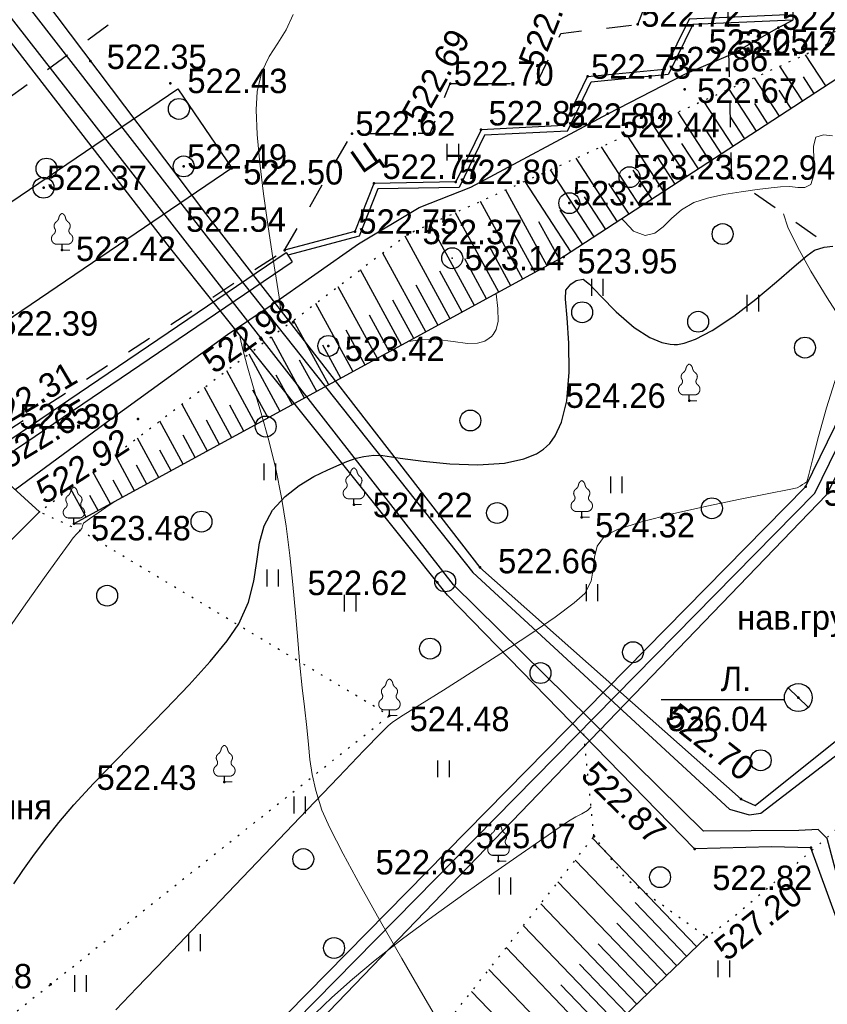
# Model space of a CAD drawing. Header units: millimetres. Extents: x 767170 to 66149698, y -983507 to 2493658.
# Tile 126 of 226: x 2086065 to 2114983, y -581661 to -546419. Entities that reach past the tile are written whole.
import ezdxf

# ---------------------------------------------------------------- set-up
doc = ezdxf.new("R2010")
doc.units = ezdxf.units.MM
for name, pattern in [('Д_ТРОТ_ТРУБА', [3, 1.5, -1.5]), ('ДОРОГИ_СТРОЯЩ', [9, 8, -1]), ('Контура низ откосов  Штриховая 0.1-0.5 - - - - - - -', [0.6, 0.1, -0.5])]:
    doc.linetypes.add(name, pattern=pattern)
for name, color, linetype in [('(003) Пункты', 7, 'Continuous'), ('(004) Точки рельефа', 7, 'Continuous'), ('(004a) Точки рельефа (отк.)', 7, 'Continuous'), ('(011) Колодцы', 7, 'Continuous'), ('(013) Газ', 30, 'ИК_Газопровод -------г--------'), ('(022) Возд. Линии', 7, 'Continuous'), ('(025) Дорога', 7, 'Continuous'), ('(027) Гидрография', 7, 'Continuous'), ('(031) Горизонтали', 42, 'Continuous'), ('(035) Откосы', 7, 'Continuous'), ('(036) Растительность', 7, 'Continuous'), ('(038) Деревья', 7, 'Continuous'), ('(039) Земля', 7, 'Continuous'), ('(040) Ограда', 7, 'Continuous')]:
    doc.layers.add(name, color=color, linetype=linetype)
doc.layers.add('(032) Горизонтали утолщенные', color=32, linetype='Continuous', lineweight=30)
doc.styles.add('BM-431', font='txt')
doc.styles.add('D-431', font='txt')
doc.styles.add('S', font='txtwr', dxfattribs={"oblique": 15})
doc.styles.get("Standard").update_dxf_attribs({"font": 'isocpeui.ttf'})
doc.linetypes.add('GAZ_VOZDUSH', pattern='A,1,-2,["~",Standard,S=3,R=0,X=-1.5,Y=-1.5],-1,10', length=14)
doc.linetypes.add('ИК_Газопровод -------г--------', pattern='A,9,-0.6,["Г",Standard,S=1.2,R=0,X=0,Y=-0.6],-1.2', length=10.8)
doc.linetypes.add('ОГРАДА_БЕТ', pattern='A,4,["|",Standard,S=0.8,R=0,X=0,Y=-0.8],4', length=8)
doc.linetypes.add('ОТКОСЫ_НЕУКР', pattern='A,0.5,["|",Standard,S=1.2,R=0,X=0,Y=-1.2],1,["|",Standard,S=0.5,R=0,X=0,Y=-0.5],0.5', length=2)
doc.linetypes.add('ПОДПОРНАЯ СТЕНКА', pattern='A,2,["V",Standard,S=1.2,R=0,X=0,Y=-1.2],0.2,["V",Standard,S=0.8,R=0,X=0,Y=-0.8],0.25,["V",Standard,S=0.3,R=0,X=0,Y=-0.3],0.25', length=2.7)

# ---------------------------------------------------------------- blocks, each defined once
blk = doc.blocks.new('d')
at = {"layer": '(038) Деревья'}
blk.add_ellipse((0, 0), major_axis=(0.265, 0.265), ratio=1, start_param=5.497787, end_param=11.780972, dxfattribs=at)
blk = doc.blocks.new('I04010')
for p, q in [((-0.412273, 0.007146), (-0.412273, 1.207146)), ((0.387727, 1.207146), (0.387727, 0.007146))]:
    blk.add_line(p, q)
blk = doc.blocks.new('karagach-flat-20')
at = {"layer": '(038) Деревья', "const_width": 0.0375}
for points in [[(-0.208, 1.009, 0.181567), (-0.117, 1.159, 0.303004)], [(0, 1.312, 0.246034), (-0.117, 1.159, 0.489079)], [(0, 1.312, -0.246034), (0.117, 1.159, -0.489079)], [(0.208, 1.009, -0.181567), (0.117, 1.159, -0.303004)], [(-0.315, 0.559, 0.383603), (-0.255, 0.753, 0.352912)], [(-0.208, 1.009, 0.430853), (-0.255, 0.753, 0.548276)], [(0.208, 1.009, -0.430853), (0.255, 0.753, -0.548276)], [(0.315, 0.559, -0.383603), (0.255, 0.753, -0.352912)], [(-0.315, 0.559, 0.626949), (-0.218, 0.206, 0.702465)], [(0.315, 0.559, -0.626949), (0.218, 0.206, -0.702465)]]:
    blk.add_lwpolyline(points, format="xyb", dxfattribs=at)
for points in [[(0, 0.206), (-0.218, 0.206)], [(0, 0), (0, 0.206)], [(0, 0.206), (0.218, 0.206)], [(0, 0), (0.281, 0)]]:
    blk.add_lwpolyline(points, dxfattribs=at)
at = {"layer": '(038) Деревья'}
blk.add_lwpolyline([(0, 0), (0, 0.206)], dxfattribs=at)
blk = doc.blocks.new('d-flat-33-flat-1')
at = {"layer": '(038) Деревья'}
blk.add_ellipse((0, 0), major_axis=(0.265, 0.265), ratio=1, start_param=5.497787, end_param=11.780972, dxfattribs=at)
blk = doc.blocks.new('d-flat-32-flat-1')
at = {"layer": '(038) Деревья'}
blk.add_ellipse((0, 0), major_axis=(0.265, 0.265), ratio=1, start_param=5.497787, end_param=11.780972, dxfattribs=at)
blk = doc.blocks.new('I01171-flat-5-flat-1')
at = {"layer": '(011) Колодцы'}
blk.add_line((-0.361, 0.349), (0.351, -0.349), dxfattribs=at)
blk.add_circle((0, 0), 0.5, dxfattribs=at)
at = {"color": 4, "style": 'S', "oblique": 15}
blk.add_attdef('Z', (0.808, -0.547), '', height=1, dxfattribs=at)
blk = doc.blocks.new('d-flat-31-flat-1')
at = {"layer": '(038) Деревья'}
blk.add_ellipse((0, 0), major_axis=(0.265, 0.265), ratio=1, start_param=5.497787, end_param=11.780972, dxfattribs=at)
blk = doc.blocks.new('d-flat-30-flat-1')
at = {"layer": '(038) Деревья'}
blk.add_ellipse((0, 0), major_axis=(0.265, 0.265), ratio=1, start_param=5.497787, end_param=11.780972, dxfattribs=at)
blk = doc.blocks.new('d-flat-29-flat-1')
at = {"layer": '(038) Деревья'}
blk.add_ellipse((0, 0), major_axis=(0.265, 0.265), ratio=1, start_param=5.497787, end_param=11.780972, dxfattribs=at)
blk = doc.blocks.new('d-flat-28-flat-1')
at = {"layer": '(038) Деревья'}
blk.add_ellipse((0, 0), major_axis=(0.265, 0.265), ratio=1, start_param=5.497787, end_param=11.780972, dxfattribs=at)
blk = doc.blocks.new('karagach-flat-21-flat-1')
at = {"layer": '(038) Деревья', "const_width": 0.0375}
for points in [[(-0.208, 1.009, 0.181567), (-0.117, 1.159, 0.303004)], [(0, 1.312, 0.246034), (-0.117, 1.159, 0.489079)], [(0, 1.312, -0.246034), (0.117, 1.159, -0.489079)], [(0.208, 1.009, -0.181567), (0.117, 1.159, -0.303004)], [(-0.315, 0.559, 0.383603), (-0.255, 0.753, 0.352912)], [(-0.208, 1.009, 0.430853), (-0.255, 0.753, 0.548276)], [(0.208, 1.009, -0.430853), (0.255, 0.753, -0.548276)], [(0.315, 0.559, -0.383603), (0.255, 0.753, -0.352912)], [(-0.315, 0.559, 0.626949), (-0.218, 0.206, 0.702465)], [(0.315, 0.559, -0.626949), (0.218, 0.206, -0.702465)]]:
    blk.add_lwpolyline(points, format="xyb", dxfattribs=at)
for points in [[(0, 0.206), (-0.218, 0.206)], [(0, 0), (0, 0.206)], [(0, 0.206), (0.218, 0.206)], [(0, 0), (0.281, 0)]]:
    blk.add_lwpolyline(points, dxfattribs=at)
at = {"layer": '(038) Деревья'}
blk.add_lwpolyline([(0, 0), (0, 0.206)], dxfattribs=at)
blk = doc.blocks.new('karagach-flat-18-flat-1')
at = {"layer": '(038) Деревья', "const_width": 0.0375}
for points in [[(-0.208, 1.009, 0.181567), (-0.117, 1.159, 0.303004)], [(0, 1.312, 0.246034), (-0.117, 1.159, 0.489079)], [(0, 1.312, -0.246034), (0.117, 1.159, -0.489079)], [(0.208, 1.009, -0.181567), (0.117, 1.159, -0.303004)], [(-0.315, 0.559, 0.383603), (-0.255, 0.753, 0.352912)], [(-0.208, 1.009, 0.430853), (-0.255, 0.753, 0.548276)], [(0.208, 1.009, -0.430853), (0.255, 0.753, -0.548276)], [(0.315, 0.559, -0.383603), (0.255, 0.753, -0.352912)], [(-0.315, 0.559, 0.626949), (-0.218, 0.206, 0.702465)], [(0.315, 0.559, -0.626949), (0.218, 0.206, -0.702465)]]:
    blk.add_lwpolyline(points, format="xyb", dxfattribs=at)
for points in [[(0, 0.206), (-0.218, 0.206)], [(0, 0), (0, 0.206)], [(0, 0.206), (0.218, 0.206)], [(0, 0), (0.281, 0)]]:
    blk.add_lwpolyline(points, dxfattribs=at)
at = {"layer": '(038) Деревья'}
blk.add_lwpolyline([(0, 0), (0, 0.206)], dxfattribs=at)
blk = doc.blocks.new('karagach-flat-13-flat-1')
at = {"layer": '(038) Деревья', "const_width": 0.0375}
for points in [[(-0.208, 1.009, 0.181567), (-0.117, 1.159, 0.303004)], [(0, 1.312, 0.246034), (-0.117, 1.159, 0.489079)], [(0, 1.312, -0.246034), (0.117, 1.159, -0.489079)], [(0.208, 1.009, -0.181567), (0.117, 1.159, -0.303004)], [(-0.315, 0.559, 0.383603), (-0.255, 0.753, 0.352912)], [(-0.208, 1.009, 0.430853), (-0.255, 0.753, 0.548276)], [(0.208, 1.009, -0.430853), (0.255, 0.753, -0.548276)], [(0.315, 0.559, -0.383603), (0.255, 0.753, -0.352912)], [(-0.315, 0.559, 0.626949), (-0.218, 0.206, 0.702465)], [(0.315, 0.559, -0.626949), (0.218, 0.206, -0.702465)]]:
    blk.add_lwpolyline(points, format="xyb", dxfattribs=at)
for points in [[(0, 0.206), (-0.218, 0.206)], [(0, 0), (0, 0.206)], [(0, 0.206), (0.218, 0.206)], [(0, 0), (0.281, 0)]]:
    blk.add_lwpolyline(points, dxfattribs=at)
at = {"layer": '(038) Деревья'}
blk.add_lwpolyline([(0, 0), (0, 0.206)], dxfattribs=at)
blk = doc.blocks.new('karagach-flat-14-flat-1-flat-1')
at = {"layer": '(038) Деревья', "const_width": 0.0375}
for points in [[(-0.208, 1.009, 0.181567), (-0.117, 1.159, 0.303004)], [(0, 1.312, 0.246034), (-0.117, 1.159, 0.489079)], [(0, 1.312, -0.246034), (0.117, 1.159, -0.489079)], [(0.208, 1.009, -0.181567), (0.117, 1.159, -0.303004)], [(-0.315, 0.559, 0.383603), (-0.255, 0.753, 0.352912)], [(-0.208, 1.009, 0.430853), (-0.255, 0.753, 0.548276)], [(0.208, 1.009, -0.430853), (0.255, 0.753, -0.548276)], [(0.315, 0.559, -0.383603), (0.255, 0.753, -0.352912)], [(-0.315, 0.559, 0.626949), (-0.218, 0.206, 0.702465)], [(0.315, 0.559, -0.626949), (0.218, 0.206, -0.702465)]]:
    blk.add_lwpolyline(points, format="xyb", dxfattribs=at)
for points in [[(0, 0.206), (-0.218, 0.206)], [(0, 0), (0, 0.206)], [(0, 0.206), (0.218, 0.206)], [(0, 0), (0.281, 0)]]:
    blk.add_lwpolyline(points, dxfattribs=at)
at = {"layer": '(038) Деревья'}
blk.add_lwpolyline([(0, 0), (0, 0.206)], dxfattribs=at)
blk = doc.blocks.new('karagach-flat-15-flat-1-flat-1')
at = {"layer": '(038) Деревья', "const_width": 0.0375}
for points in [[(-0.208, 1.009, 0.181567), (-0.117, 1.159, 0.303004)], [(0, 1.312, 0.246034), (-0.117, 1.159, 0.489079)], [(0, 1.312, -0.246034), (0.117, 1.159, -0.489079)], [(0.208, 1.009, -0.181567), (0.117, 1.159, -0.303004)], [(-0.315, 0.559, 0.383603), (-0.255, 0.753, 0.352912)], [(-0.208, 1.009, 0.430853), (-0.255, 0.753, 0.548276)], [(0.208, 1.009, -0.430853), (0.255, 0.753, -0.548276)], [(0.315, 0.559, -0.383603), (0.255, 0.753, -0.352912)], [(-0.315, 0.559, 0.626949), (-0.218, 0.206, 0.702465)], [(0.315, 0.559, -0.626949), (0.218, 0.206, -0.702465)]]:
    blk.add_lwpolyline(points, format="xyb", dxfattribs=at)
for points in [[(0, 0.206), (-0.218, 0.206)], [(0, 0), (0, 0.206)], [(0, 0.206), (0.218, 0.206)], [(0, 0), (0.281, 0)]]:
    blk.add_lwpolyline(points, dxfattribs=at)
at = {"layer": '(038) Деревья'}
blk.add_lwpolyline([(0, 0), (0, 0.206)], dxfattribs=at)
blk = doc.blocks.new('karagach-flat-16-flat-1-flat-1')
at = {"layer": '(038) Деревья', "const_width": 0.0375}
for points in [[(-0.208, 1.009, 0.181567), (-0.117, 1.159, 0.303004)], [(0, 1.312, 0.246034), (-0.117, 1.159, 0.489079)], [(0, 1.312, -0.246034), (0.117, 1.159, -0.489079)], [(0.208, 1.009, -0.181567), (0.117, 1.159, -0.303004)], [(-0.315, 0.559, 0.383603), (-0.255, 0.753, 0.352912)], [(-0.208, 1.009, 0.430853), (-0.255, 0.753, 0.548276)], [(0.208, 1.009, -0.430853), (0.255, 0.753, -0.548276)], [(0.315, 0.559, -0.383603), (0.255, 0.753, -0.352912)], [(-0.315, 0.559, 0.626949), (-0.218, 0.206, 0.702465)], [(0.315, 0.559, -0.626949), (0.218, 0.206, -0.702465)]]:
    blk.add_lwpolyline(points, format="xyb", dxfattribs=at)
for points in [[(0, 0.206), (-0.218, 0.206)], [(0, 0), (0, 0.206)], [(0, 0.206), (0.218, 0.206)], [(0, 0), (0.281, 0)]]:
    blk.add_lwpolyline(points, dxfattribs=at)
at = {"layer": '(038) Деревья'}
blk.add_lwpolyline([(0, 0), (0, 0.206)], dxfattribs=at)
blk = doc.blocks.new('karagach-flat-17-flat-1-flat-1')
at = {"layer": '(038) Деревья', "const_width": 0.0375}
for points in [[(-0.208, 1.009, 0.181567), (-0.117, 1.159, 0.303004)], [(0, 1.312, 0.246034), (-0.117, 1.159, 0.489079)], [(0, 1.312, -0.246034), (0.117, 1.159, -0.489079)], [(0.208, 1.009, -0.181567), (0.117, 1.159, -0.303004)], [(-0.315, 0.559, 0.383603), (-0.255, 0.753, 0.352912)], [(-0.208, 1.009, 0.430853), (-0.255, 0.753, 0.548276)], [(0.208, 1.009, -0.430853), (0.255, 0.753, -0.548276)], [(0.315, 0.559, -0.383603), (0.255, 0.753, -0.352912)], [(-0.315, 0.559, 0.626949), (-0.218, 0.206, 0.702465)], [(0.315, 0.559, -0.626949), (0.218, 0.206, -0.702465)]]:
    blk.add_lwpolyline(points, format="xyb", dxfattribs=at)
for points in [[(0, 0.206), (-0.218, 0.206)], [(0, 0), (0, 0.206)], [(0, 0.206), (0.218, 0.206)], [(0, 0), (0.281, 0)]]:
    blk.add_lwpolyline(points, dxfattribs=at)
at = {"layer": '(038) Деревья'}
blk.add_lwpolyline([(0, 0), (0, 0.206)], dxfattribs=at)
blk = doc.blocks.new('A$C05d28b1e')
at = {"layer": '(003) Пункты'}
blk.add_point((54029, 33528), dxfattribs=at)
at = {"layer": '(004) Точки рельефа', "color": 7, "linetype": 'ByBlock', "lineweight": -2}
for p in [(49134, 95097), (72096, 90931), (50833, 82282), (63078, 76972), (61550, 76444), (53927, 69297), (72426, 68683), (70766, 66898), (74930, 66941), (63741, 66464), (82218, 50239), (58708, 48870), (71845, 48900), (77126, 48656), (74372, 47777), (68013, 47083), (69837, 47209), (60910, 45827), (66001, 45285), (67213, 43463), (54838, 42902), (72794, 42654), (63098, 40319), (77291, 37509), (81458, 34429), (65285, 33793), (73443, 33339), (55260, 33104), (81192, 26884), (66557, 26239), (73882, 21918), (77913, 18309), (54422, 16617)]:
    blk.add_point(p, dxfattribs=at)
at = {"layer": '(004a) Точки рельефа (отк.)', "color": 7, "linetype": 'ByBlock', "lineweight": -2}
for p in [(75448, 50975), (80487, 50864), (78859, 49935), (76411, 49381), (73654, 49114), (68734, 48861), (72802, 47356), (65211, 47072), (59188, 45895), (75153, 45510), (54171, 45133), (68929, 45342), (72997, 44580), (65319, 43564), (62803, 42892), (64369, 39468)]:
    blk.add_point(p, dxfattribs=at)
at = {"layer": '(004a) Точки рельефа (отк.)'}
blk.add_point((68805, 42609), dxfattribs=at)
at = {"layer": '(013) Газ', "linetype": 'GAZ_VOZDUSH', "ltscale": 600, "flags": 128}
blk.add_lwpolyline([(139039, 153682), (138885, 152734), (135454, 145357), (130316, 142546), (115842, 109039), (104824, 79051), (99727, 68744), (82201, 34139), (52809, 3628), (56082, -3749), (32593, -24350), (33828, -29046), (31852, -35564), (-6995, -77251), (-10648, -79274), (-22017, -90450), (-29954, -94459), (-74554, -132816), (-76953, -135094)], dxfattribs=at)
at = {"layer": '(022) Возд. Линии', "color": 0, "ltscale": 600, "flags": 128}
blk.add_lwpolyline([(80704, 26801), (76287, 26801)], dxfattribs=at)
at = {"layer": '(025) Дорога', "linetype": 'Д_ТРОТ_ТРУБА', "ltscale": 600}
for p, q in [((72096, 90931), (71836, 102338)), ((78068, 86740), (72096, 90931))]:
    blk.add_line(p, q, dxfattribs=at)
at = {"layer": '(025) Дорога', "linetype": 'Д_ТРОТ_ТРУБА', "ltscale": 600, "flags": 128}
for points in [[(-2596, 13263), (-3144, 13637), (-13462, 28471), (-17211, 34931), (-24202, 51467), (-24593, 54534), (-22584, 57991), (-18196, 60973), (-5102, 68075), (38937, 59146), (59831, 53401), (40293, 39065), (36909, 36534)], [(75448, 50975), (76297, 53138), (79878, 53098), (80988, 53107)], [(71845, 48900), (72697, 50658), (75448, 50975)], [(62803, 42892), (65211, 47072), (68013, 47083), (68734, 48861), (71845, 48861)], [(45473, 31118), (48342, 32399), (52105, 35930), (62803, 42892)]]:
    blk.add_lwpolyline(points, dxfattribs=at)
at = {"layer": '(025) Дорога', "ltscale": 600}
for points in [[(80788, 53105), (80802, 51319), (77292, 51165), (76411, 49381), (76407, 49379)], [(80988, 53107), (81003, 51128), (77419, 50970), (76543, 49191)], [(72802, 47356), (73654, 49114), (76407, 49379)], [(72930, 47162), (73785, 48926), (76543, 49191)], [(72802, 47356), (69837, 47209), (68929, 45342), (66001, 45285), (65319, 43564), (62803, 42892)], [(72930, 47162), (69965, 47015), (69055, 45144), (66138, 45088), (65468, 43397), (62920, 42716)]]:
    blk.add_lwpolyline(points, dxfattribs=at)
blk.add_lwpolyline([(42404, 37430), (58981, 48671), (60910, 45827), (44333, 34586)], close=True, dxfattribs=at)
at = {"layer": '(027) Гидрография', "color": 3, "ltscale": 600}
for points in [[(30545, 117726), (44356, 100325), (54063, 87824), (62828, 76792), (72012, 68319), (72714, 68122), (73131, 68177), (87601, 79281)], [(77407, 60141), (75517, 67269), (75191, 67595), (74497, 67553), (71085, 67532), (62130, 76350), (46008, 97015), (34748, 111736), (30185, 117380)], [(80355, 58128), (82148, 56210), (81913, 53244), (82660, 52191), (82757, 51396), (82218, 50239)], [(53151, 34325), (56587, 36865), (60759, 39877), (62323, 40927), (65453, 43121), (67621, 44421), (69470, 45157), (74372, 47777), (77130, 49202), (78859, 49935), (80487, 50864), (81003, 51128)]]:
    blk.add_lwpolyline(points, dxfattribs=at)
at = {"layer": '(031) Горизонтали', "color": 42, "linetype": 'Continuous', "lineweight": 0, "ltscale": 600}
for points in [[(55957, 86155), (55942, 86248), (55889, 86643), (55783, 87322), (55643, 88214), (55487, 89247), (55333, 90349), (55199, 91449), (55102, 92474), (55062, 93353), (55096, 94015), (55271, 94712), (55534, 95263), (55840, 95740), (56140, 96217), (56388, 96765)], [(84377, 77575), (84377, 77575), (84023, 77975), (83598, 78475), (83116, 79041), (82594, 79640), (82048, 80241), (81492, 80809), (80944, 81314), (80355, 81760), (79827, 82072), (79335, 82319), (78853, 82574), (78356, 82909), (77818, 83395), (77332, 83963), (76753, 84740), (76129, 85652), (75507, 86624), (74931, 87582), (74449, 88451), (74107, 89159), (73951, 89629)], [(61722, 60493), (61031, 61676), (60280, 62971), (59520, 64297), (58802, 65573), (58179, 66718), (57701, 67650), (57422, 68288), (57202, 68985), (57067, 69567), (56988, 70098), (56936, 70636), (56880, 71244), (56791, 71983), (56710, 72667), (56633, 73471), (56557, 74369), (56475, 75340), (56381, 76359), (56271, 77405), (56139, 78452), (55978, 79479), (55770, 80500), (55515, 81520), (55240, 82500), (54973, 83403), (54742, 84189), (54572, 84821), (54499, 85190), (54495, 85269)], [(74882, 44016), (74968, 43920), (75296, 43581), (75710, 43424), (76057, 43509), (76359, 43735), (76661, 44035), (77012, 44345), (77457, 44601), (77948, 44759), (78531, 44888), (79145, 44990), (79728, 45070), (80219, 45128), (80556, 45168), (80890, 45171), (81178, 45137), (81427, 45139), (81642, 45253), (81754, 45594), (81755, 46108), (81746, 46616), (81828, 46938), (82097, 47025), (82417, 46994)], [(56754, 15707), (57515, 16499), (58534, 17561), (59731, 18811), (61028, 20165), (62347, 21542), (63608, 22859), (64733, 24033), (65643, 24983), (66260, 25624), (66506, 25876), (66651, 25990), (66804, 26094), (67052, 26249), (67645, 26618), (68488, 27146), (69488, 27778), (70551, 28461), (71582, 29140), (72488, 29761), (73174, 30270), (73548, 30613), (73775, 31049), (73856, 31483), (73895, 31904), (73993, 32301), (74252, 32665), (74725, 32902), (75586, 33172), (76696, 33455), (77917, 33731), (79111, 33982), (80142, 34188), (80870, 34330), (81158, 34388), (81258, 34453), (81341, 34515), (81426, 34556), (81502, 34603), (81558, 34818), (81700, 35387), (81921, 36226), (82212, 37254), (82565, 38387)], [(67238, 39628), (67637, 39684), (68275, 39703), (68843, 39627), (69349, 39555), (69715, 39565), (69968, 39644), (70129, 39743), (70206, 39808), (70276, 39883), (70376, 40054), (70445, 40353), (70435, 40813), (70373, 41336)], [(52771, 29146), (53543, 30242), (54209, 31177), (54734, 31908), (55087, 32395), (55234, 32595), (55363, 32743), (55478, 32860), (55541, 32933), (55568, 33032), (55599, 33127), (55819, 33284), (56406, 33689), (56687, 33881)], [(63902, 15570), (64499, 16148), (65228, 16806), (66048, 17487), (67030, 18247), (68108, 19048), (69217, 19849), (70294, 20610), (71272, 21291), (72087, 21853), (72675, 22254), (72969, 22456), (73228, 22611), (73446, 22717), (73643, 22838), (73777, 22975)]]:
    blk.add_lwpolyline(points, dxfattribs=at)
at = {"layer": '(032) Горизонтали утолщенные', "color": 32, "linetype": 'Continuous', "lineweight": 30, "ltscale": 600}
blk.add_lwpolyline([(53103, 20211), (53429, 20697), (53785, 21195), (54204, 21751), (54717, 22411), (55258, 23049), (55963, 23807), (56778, 24651), (57655, 25545), (58541, 26453), (59385, 27340), (60137, 28170), (60746, 28908), (61161, 29518), (61510, 30303), (61700, 31051), (61808, 31758), (61907, 32421), (62070, 33033), (62372, 33593), (62818, 34078), (63328, 34477), (63854, 34795), (64347, 35039), (64757, 35215), (65037, 35330), (65365, 35453), (65641, 35514), (65992, 35564), (66324, 35542), (66943, 35454), (67769, 35343), (68720, 35249), (69718, 35213), (70681, 35276), (71372, 35425), (71817, 35609), (72069, 35770), (72180, 35864), (72295, 35982), (72493, 36255), (72719, 36743), (72906, 37500), (72995, 38535), (72980, 39564), (72917, 40470), (72863, 41141), (72877, 41461), (73046, 41676), (73246, 41814), (73489, 41859), (73722, 41684), (74129, 41254), (74673, 40694), (75316, 40132), (75878, 39768), (76314, 39588), (76608, 39527), (76754, 39517), (76867, 39522), (77111, 39565), (77515, 39707), (78107, 40016), (78893, 40540), (79681, 41146), (80417, 41760), (81046, 42307), (81516, 42711), (81773, 42899), (82125, 43000), (82434, 43040)], dxfattribs=at)
at = {"layer": '(035) Откосы', "ltscale": 600}
for p, q in [((82181, 48776), (81453, 49893)), ((81353, 48235), (80540, 49481)), ((80524, 47695), (79627, 49069)), ((81767, 48506), (81382, 49096)), ((79695, 47154), (78715, 48657)), ((80938, 47965), (80511, 48620)), ((78866, 46614), (77802, 48245)), ((80109, 47424), (79640, 48144)), ((78037, 46073), (76889, 47833)), ((79280, 46884), (78769, 47667)), ((77208, 45532), (75977, 47420)), ((76379, 44992), (75064, 47008)), ((78451, 46343), (77898, 47191)), ((75550, 44451), (74151, 46596)), ((77622, 45803), (77028, 46715)), ((74721, 43911), (73239, 46184)), ((76793, 45262), (76157, 46238)), ((73892, 43370), (72326, 45772)), ((75964, 44722), (75286, 45762)), ((73063, 42830), (71413, 45360)), ((75136, 44181), (74415, 45286)), ((72207, 42334), (70728, 45050)), ((74307, 43640), (73544, 44809)), ((71338, 41861), (69823, 44642)), ((70469, 41388), (68919, 44233)), ((73478, 43100), (72674, 44333)), ((69600, 40914), (68015, 43825)), ((72642, 42571), (71911, 43913)), ((68731, 40441), (67122, 43395)), ((71773, 42098), (71024, 43472)), ((70903, 41624), (70137, 43031)), ((67862, 39968), (66323, 42792)), ((70034, 41151), (69251, 42590)), ((66993, 39494), (65524, 42190)), ((69165, 40678), (68364, 42149)), ((66124, 39021), (64725, 41588)), ((68296, 40204), (67509, 41649)), ((65254, 38548), (63926, 40986)), ((67427, 39731), (66675, 41111)), ((66558, 39258), (65841, 40573)), ((64385, 38074), (63127, 40384)), ((65689, 38784), (65007, 40036)), ((63516, 37601), (62328, 39782)), ((64820, 38311), (64173, 39498)), ((62647, 37127), (61529, 39180)), ((63951, 37838), (63339, 38960)), ((61778, 36654), (60730, 38578)), ((63082, 37364), (62505, 38423)), ((60909, 36181), (59931, 37976)), ((62213, 36891), (61671, 37885)), ((60040, 35707), (59132, 37374)), ((61344, 36417), (60837, 37347)), ((59171, 35234), (58333, 36772)), ((60474, 35944), (60003, 36809)), ((58302, 34761), (57534, 36170)), ((59605, 35471), (59169, 36272)), ((58736, 34997), (58335, 35734)), ((57433, 34287), (56735, 35568)), ((56564, 33814), (55937, 34965)), ((57867, 34524), (57501, 35196)), ((56998, 34051), (56667, 34659)), ((55695, 33341), (55138, 34363)), ((56129, 33577), (55833, 34121)), ((77556, 17967), (73829, 21851)), ((76843, 17282), (73211, 21067)), ((76129, 16597), (72592, 20284)), ((75415, 15913), (71974, 19500)), ((77199, 17624), (75360, 19542)), ((74702, 15228), (71356, 18716)), ((76486, 16940), (74694, 18808)), ((75772, 16255), (74028, 18073)), ((73988, 14544), (70737, 17932)), ((75058, 15570), (73362, 17339)), ((73274, 13859), (70119, 17148)), ((74345, 14886), (72696, 16605)), ((72561, 13174), (69500, 16364))]:
    blk.add_line(p, q, dxfattribs=at)
at = {"layer": '(035) Откосы', "linetype": 'Контура низ откосов  Штриховая 0.1-0.5 - - - - - - -', "ltscale": 600}
for points in [[(85552, 56047), (82218, 50239), (67213, 43463), (54029, 33528)], [(55486, 528), (64223, 9676), (73882, 21918)]]:
    blk.add_lwpolyline(points, dxfattribs=at)
at = {"layer": '(035) Откосы', "ltscale": 600}
for points in [[(85552, 56047), (83873, 49879), (72794, 42654), (55260, 33104)], [(77913, 18309), (66395, 7259), (56003, -3131)]]:
    blk.add_lwpolyline(points, dxfattribs=at)
at = {"layer": '(035) Откосы', "ltscale": 600, "flags": 128}
for points in [[(45452, 31001), (48536, 32456), (52248, 35626), (62853, 42816)], [(62853, 42816), (63077, 42484)]]:
    blk.add_lwpolyline(points, dxfattribs=at)
at = {"layer": '(035) Откосы', "linetype": 'ПОДПОРНАЯ СТЕНКА', "ltscale": 600, "flags": 128}
for points in [[(45623, 30639), (48755, 32117), (52491, 35307), (63077, 42484)], [(52273, 35121), (54029, 33528), (44345, 23912), (30550, 13678), (19304, 6618), (18092, 8284)]]:
    blk.add_lwpolyline(points, dxfattribs=at)
at = {"layer": '(039) Земля', "linetype": 'Контура низ откосов  Штриховая 0.1-0.5 - - - - - - -', "ltscale": 600, "flags": 128}
for points in [[(32919, -434), (66557, 26239), (55525, 32839), (54029, 33528)], [(87566, 30288), (85279, 26670), (85083, 25275), (83100, 22616), (78769, 18934), (77913, 18309), (75018, 20395), (73882, 21918), (73498, 25771)]]:
    blk.add_lwpolyline(points, dxfattribs=at)
at = {"layer": '(040) Ограда', "linetype": 'ОГРАДА_БЕТ', "ltscale": 600, "flags": 128}
blk.add_lwpolyline([(54321, 6856), (81458, 34429), (88020, 47853), (103060, 77194), (102668, 77349), (103071, 78364), (104105, 77984), (103725, 76950), (103429, 77058)], dxfattribs=at)
at = {"layer": '(040) Ограда', "ltscale": 600, "flags": 128}
blk.add_lwpolyline([(54606, 6575), (81789, 34195), (88378, 47674), (103429, 77058)], dxfattribs=at)
at = {"linetype": 'ОТКОСЫ_НЕУКР', "ltscale": 600}
for points in [[(30545, 117726), (45018, 100546), (53249, 89648), (63078, 76972), (72426, 68683), (72934, 68458), (76942, 71664), (87202, 79822)], [(77407, 60141), (74930, 66941), (73521, 66974), (70766, 66898), (61921, 75981), (51963, 88436), (43116, 99871), (30183, 117379)]]:
    blk.add_lwpolyline(points, dxfattribs=at)
at = {"layer": '(022) Возд. Линии', "xscale": 1000, "yscale": 1000, "zscale": 1000}
for name, p in [('karagach-flat-20', (53927, 69297)), ('karagach-flat-18-flat-1', (63741, 66464)), ('d-flat-33-flat-1', (59188, 45895)), ('d-flat-28-flat-1', (75153, 45510)), ('d-flat-32-flat-1', (54171, 45133)), ('d-flat-29-flat-1', (72997, 44580)), ('karagach-flat-21-flat-1', (54838, 42902)), ('d-flat-31-flat-1', (68805, 42609)), ('d-flat-30-flat-1', (64369, 39468)), ('karagach-flat-13-flat-1', (77291, 37509)), ('karagach-flat-16-flat-1-flat-1', (65285, 33793)), ('karagach-flat-15-flat-1-flat-1', (73443, 33339)), ('karagach-flat-17-flat-1-flat-1', (55260, 33104)), ('karagach-flat-14-flat-1-flat-1', (66557, 26239)), ('I01171-flat-5-flat-1', (81197, 26884))]:
    blk.add_blockref(name, p, dxfattribs=at)
at = {"layer": '(036) Растительность', "linetype": 'Continuous', "xscale": 500, "yscale": 500, "zscale": 500}
for p in [(62113, 91534), (67966, 79623), (55665, 76292), (61777, 69465), (52861, 63241), (71819, 62304), (74009, 41262), (79574, 40693), (62281, 34658), (73814, 30333), (65155, 29960), (63347, 22733), (70702, 19834), (55500, 16345)]:
    blk.add_blockref('I04010', p, dxfattribs=at)
at = {"layer": '(038) Деревья', "linetype": 'Continuous', "xscale": 1000, "yscale": 1000, "zscale": 1000}
for p in [(52300, 93385), (47558, 91249), (55407, 82017), (63694, 78923), (49730, 75963), (61294, 74068), (68559, 73939), (73132, 70072), (69527, 65887), (57854, 63352), (78487, 43474), (73458, 40673), (77610, 40335), (81435, 39408), (69455, 36801), (78102, 33658), (59827, 33180), (68552, 31042), (71966, 27760), (63471, 21102)]:
    blk.add_blockref('d', p, dxfattribs=at)
at = {"layer": '(004) Точки рельефа', "linetype": 'ByBlock', "char_height": 875, "attachment_point": 4, "style": 'D-431'}
for s, insert in [('522.35', (49714, 95247)), ('522.94', (72221, 91281)), ('522.39', (46591, 82376)), ('522.66', (63729, 77195)), ('522.62', (56905, 76414)), ('522.43', (49351, 69444)), ('522.63', (59339, 66416)), ('522.82', (71399, 65857)), ('523.05', (77989, 50355)), ('522.43', (59323, 48948)), ('522.67', (77572, 48599)), ('522.82', (70107, 47793)), ('522.44', (74804, 47371)), ('522.50', (61325, 45677)), ('522.77', (66309, 45877)), ('522.37', (67739, 43541)), ('522.42', (55332, 42940)), ('523.95', (73287, 42493)), ('522.39', (52549, 40267)), ('524.26', (72870, 37683)), ('524.51', (82111, 34182)), ('524.22', (65962, 33769)), ('523.48', (55868, 32941)), ('524.32', (73920, 33047)), ('524.48', (67280, 26111)), ('526.04', (76516, 26111)), ('525.07', (69646, 21922)), ('524.28', (50179, 16904))]:
    blk.add_mtext(s, dxfattribs=dict(at, insert=insert))
for s, insert, rotation in [('522.70', (69908, 71831), 321.873), ('522.87', (66944, 69793), 315.8615), ('522.69', (71563, 49499), 68.3), ('522.69', (67340, 47570), 60.4557), ('522.98', (60028, 38793), 35.6021), ('522.31', (52157, 36740), 30.6791), ('522.65', (52686, 35408), 31.0293), ('{\\fArial|b0|i1|c204|p32;522.92}', (53993, 34140), 33.0231), ('527.20', (78370, 17753), 38.9226)]:
    blk.add_mtext(s, dxfattribs=dict(at, insert=insert, rotation=rotation))
at = {"layer": '(004a) Точки рельефа (отк.)', "style": 'D-431'}
blk.add_text('523.14', height=875, dxfattribs=at).set_placement((69244, 42173))
at = {"layer": '(004a) Точки рельефа (отк.)', "linetype": 'ByBlock', "char_height": 875, "attachment_point": 4, "style": 'D-431'}
for s, insert in [('522.72', (75573, 51325)), ('522.92', (80612, 51214)), ('522.42', (78984, 50285)), ('522.86', (76536, 49731)), ('522.70', (68859, 49211)), ('522.73', (73779, 49464)), ('522.62', (65336, 47422)), ('522.80', (72927, 47706)), ('522.49', (59313, 46245)), ('522.80', (69054, 45692)), ('523.23', (75278, 45860)), ('522.37', (54296, 45483)), ('523.21', (73122, 44930)), ('522.54', (59273, 43986)), ('522.75', (65444, 43914)), ('523.42', (64955, 39359))]:
    blk.add_mtext(s, dxfattribs=dict(at, insert=insert))
at = {"layer": '(011) Колодцы', "style": 'BM-431'}
blk.add_text('Л.', height=875, dxfattribs=at).set_placement((78418, 27118))
at = {"layer": '(025) Дорога', "linetype": 'ДОРОГИ_СТРОЯЩ', "style": 'BM-431'}
blk.add_text('Ц', height=875, rotation=34.7198, dxfattribs=at).set_placement((65577, 45618))
at = {"layer": '(039) Земля', "linetype": 'Continuous', "style": 'BM-431'}
blk.add_text('нав.грун.', height=875, dxfattribs=at).set_placement((79009, 29314))
at = {"layer": '(039) Земля', "color": 0, "linetype": 'ByBlock', "style": 'BM-431'}
blk.add_text('пашня', height=875, dxfattribs=at).set_placement((50966, 22529))

msp = doc.modelspace()

# ---------------------------------------------------------------- block references
at = {"color": 5, "lineweight": 50}
msp.add_blockref('A$C05d28b1e', (2032748.06, -597565.05), dxfattribs=at)

# ---------------------------------------------------------------- next in the draw order: block references
msp.add_blockref('A$C05d28b1e', (2039466.73, -642998.3), dxfattribs=at)

doc.saveas('drawing.dxf')
